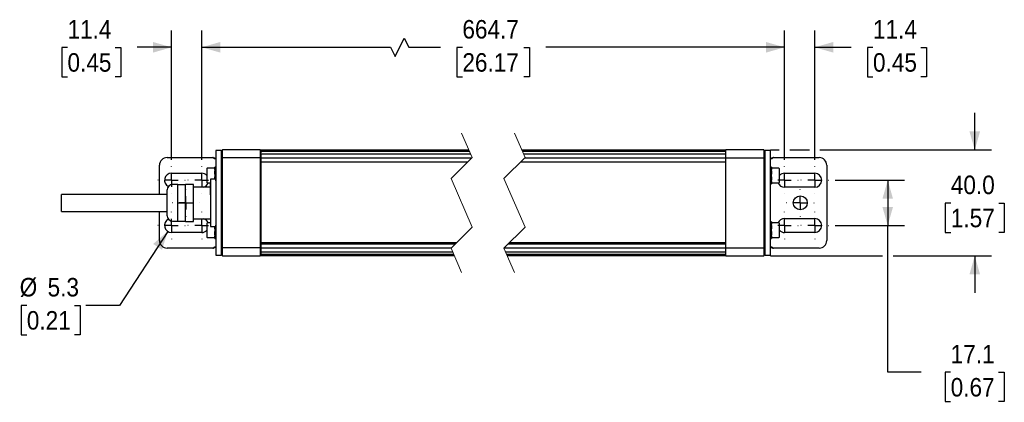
# Model space of a CAD drawing. Header units: millimetres. Extents: x 11 to 864, y 0 to 523.
# Tile 2 of 4: x 35 to 407, y 344 to 488. Entities that reach past the tile are written whole.
import ezdxf

# ---------------------------------------------------------------- set-up
doc = ezdxf.new("R2010")
doc.units = ezdxf.units.MM
doc.header["$LTSCALE"] = 2
for name, pattern in [('SLD-Center', [19.05, 15.24, -1.27, 1.27, -1.27]), ('SLD-Dashed', [5.08, 2.54, 2.54]), ('SLD-Solid', [0])]:
    doc.linetypes.add(name, pattern=pattern)
doc.layers.add('CENTER', color=40, linetype='SLD-Center')
doc.layers.add('DIMENSIONS', color=140, linetype='SLD-Solid', lineweight=25)
doc.styles.add('SLDTEXTSTYLE0', font='GOTHIC.TTF', dxfattribs={"width": 0.913})
doc.dimstyles.new('SLDDIMSTYLE1', dxfattribs={"dimtxt": 7, "dimasz": 7, "dimexe": 0, "dimexo": 0.0625, "dimgap": 1.75, "dimtad": 0, "dimtih": 1, "dimtoh": 1, "dimdec": 1, "dimrnd": 1e-09, "dimzin": 12, "dimdsep": 46, "dimtxsty": 'SLDTEXTSTYLE0', "dimsah": 1, "dimcen": 0.09, "dimadec": 0, "dimazin": 3, "dimtfac": 1, "dimtdec": 1, "dimtofl": 0, "dimtmove": 0, "dimatfit": 3, "dimfxl": 0, "dimfrac": 2, "dimtolj": 1, "dimtzin": 12, "dimarcsym": 0})
doc.dimstyles.new('SLDDIMSTYLE2', dxfattribs={"dimtxt": 7, "dimasz": 7, "dimexe": 0, "dimexo": 0.0625, "dimgap": 1.75, "dimtad": 0, "dimtih": 1, "dimtoh": 1, "dimdec": 1, "dimrnd": 1e-09, "dimzin": 12, "dimdsep": 46, "dimtxsty": 'SLDTEXTSTYLE0', "dimsah": 1, "dimcen": 0.09, "dimadec": 0, "dimazin": 3, "dimtfac": 1, "dimtdec": 1, "dimtmove": 0, "dimatfit": 0, "dimfxl": 0, "dimfrac": 2, "dimtolj": 1, "dimtzin": 12, "dimarcsym": 0})
doc.dimstyles.new('SLDDIMSTYLE4', dxfattribs={"dimtxt": 7, "dimasz": 7, "dimexe": 0, "dimexo": 0.0625, "dimgap": 1.75, "dimtad": 0, "dimtih": 1, "dimtoh": 1, "dimdec": 1, "dimrnd": 1e-09, "dimzin": 4, "dimdsep": 46, "dimtxsty": 'SLDTEXTSTYLE0', "dimsah": 1, "dimcen": 0.09, "dimadec": 0, "dimazin": 1, "dimtfac": 1, "dimtdec": 1, "dimtmove": 0, "dimatfit": 0, "dimfxl": 0, "dimfrac": 2, "dimtolj": 1, "dimtzin": 12, "dimarcsym": 0})
doc.dimstyles.new('SLDDIMSTYLE5', dxfattribs={"dimtxt": 7, "dimasz": 7, "dimexe": 0, "dimexo": 0.0625, "dimgap": 1.75, "dimtad": 0, "dimtih": 1, "dimtoh": 1, "dimdec": 1, "dimrnd": 1e-09, "dimzin": 12, "dimdsep": 46, "dimtxsty": 'SLDTEXTSTYLE0', "dimsah": 1, "dimcen": 0, "dimadec": 0, "dimazin": 3, "dimtfac": 1, "dimtdec": 1, "dimtofl": 0, "dimtmove": 0, "dimatfit": 3, "dimfxl": 0, "dimfrac": 2, "dimtolj": 1, "dimtzin": 12, "dimarcsym": 0})

# ---------------------------------------------------------------- blocks, each defined once
blk = doc.blocks.new('_D_10')
at = {"layer": 'DIMENSIONS'}
for p, q in [((103.61, 435.26), (103.61, 484.16)), ((176.78, 474.31), (180.28, 481.31)), ((180.28, 481.31), (182.03, 477.81)), ((324.14, 435.26), (324.14, 484.16)), ((103.61, 477.81), (175.03, 477.81)), ((175.03, 477.81), (176.78, 474.31)), ((182.03, 477.81), (193.96, 477.81)), ((202.24, 477.76), (200.1, 477.76)), ((200.1, 477.76), (200.1, 466.65)), ((225.51, 477.76), (227.64, 477.76)), ((227.64, 477.76), (227.64, 466.65)), ((324.14, 477.81), (233.78, 477.81)), ((200.1, 466.65), (202.24, 466.65)), ((227.64, 466.65), (225.51, 466.65))]:
    blk.add_line(p, q, dxfattribs=at)
for points in [[(103.61, 477.81), (110.61, 475.81), (110.61, 479.81)], [(324.14, 477.81), (317.14, 479.81), (317.14, 475.81)]]:
    blk.add_solid(points, dxfattribs=at)
at = {"layer": 'DIMENSIONS', "char_height": 7, "attachment_point": 1, "style": 'SLDTEXTSTYLE0'}
for s, insert in [('664.7', (202.24, 488.12)), ('26.17', (202.24, 475.59))]:
    blk.add_mtext(s, dxfattribs=dict(at, insert=insert))
blk = doc.blocks.new('_D_11')
at = {"layer": 'DIMENSIONS'}
for p, q in [((324.14, 435.26), (324.14, 484.16)), ((335.54, 435.26), (335.54, 484.16)), ((324.14, 477.81), (310.14, 477.81)), ((335.54, 477.81), (349.32, 477.81)), ((357.59, 477.76), (355.46, 477.76)), ((355.46, 477.76), (355.46, 466.65)), ((375.69, 477.76), (377.83, 477.76)), ((377.83, 477.76), (377.83, 466.65)), ((355.46, 466.65), (357.59, 466.65)), ((377.83, 466.65), (375.69, 466.65))]:
    blk.add_line(p, q, dxfattribs=at)
for points in [[(324.14, 477.81), (317.14, 479.81), (317.14, 475.81)], [(335.54, 477.81), (342.54, 475.81), (342.54, 479.81)]]:
    blk.add_solid(points, dxfattribs=at)
at = {"layer": 'DIMENSIONS', "char_height": 7, "attachment_point": 1, "style": 'SLDTEXTSTYLE0'}
for s, insert in [('11.4', (357.59, 488.12)), ('0.45', (357.59, 475.59))]:
    blk.add_mtext(s, dxfattribs=dict(at, insert=insert))
blk = doc.blocks.new('_D_12')
at = {"layer": 'DIMENSIONS'}
for p, q in [((396.1, 438.98), (396.1, 452.98)), ((318.8, 438.98), (322.14, 438.98)), ((326.14, 438.98), (333.54, 438.98)), ((337.54, 438.98), (402.45, 438.98)), ((387.04, 418.93), (384.91, 418.93)), ((384.91, 418.93), (384.91, 407.81)), ((405.15, 418.93), (407.28, 418.93)), ((407.28, 418.93), (407.28, 407.81)), ((384.91, 407.81), (387.04, 407.81)), ((407.28, 407.81), (405.15, 407.81)), ((318.8, 398.98), (361.17, 398.98)), ((365.17, 398.98), (402.45, 398.98)), ((396.1, 398.98), (396.1, 384.98))]:
    blk.add_line(p, q, dxfattribs=at)
for points in [[(396.1, 438.98), (398.1, 445.98), (394.1, 445.98)], [(396.1, 398.98), (394.1, 391.98), (398.1, 391.98)]]:
    blk.add_solid(points, dxfattribs=at)
at = {"layer": 'DIMENSIONS', "char_height": 7, "attachment_point": 1, "style": 'SLDTEXTSTYLE0'}
for s, insert in [('40.0', (387.04, 429.29)), ('1.57', (387.04, 416.76))]:
    blk.add_mtext(s, dxfattribs=dict(at, insert=insert))
blk = doc.blocks.new('_D_13')
at = {"layer": 'DIMENSIONS'}
for p, q in [((343.27, 427.53), (369.52, 427.53)), ((363.17, 427.53), (363.17, 410.43)), ((343.27, 410.43), (369.52, 410.43)), ((363.17, 354.98), (363.17, 410.43)), ((375.87, 354.98), (363.17, 354.98)), ((386.98, 354.93), (384.85, 354.93)), ((384.85, 354.93), (384.85, 343.81)), ((405.08, 354.93), (407.22, 354.93)), ((407.22, 354.93), (407.22, 343.81)), ((384.85, 343.81), (386.98, 343.81)), ((407.22, 343.81), (405.08, 343.81))]:
    blk.add_line(p, q, dxfattribs=at)
for points in [[(363.17, 427.53), (361.17, 420.53), (365.17, 420.53)], [(363.17, 410.43), (365.17, 417.43), (361.17, 417.43)]]:
    blk.add_solid(points, dxfattribs=at)
at = {"layer": 'DIMENSIONS', "char_height": 7, "attachment_point": 1, "style": 'SLDTEXTSTYLE0'}
for s, insert in [('17.1', (386.98, 365.29)), ('0.67', (386.98, 352.76))]:
    blk.add_mtext(s, dxfattribs=dict(at, insert=insert))
blk = doc.blocks.new('_D_14')
at = {"layer": 'DIMENSIONS'}
for p, q in [((92.21, 435.26), (92.21, 484.16)), ((103.61, 435.26), (103.61, 484.16)), ((52.84, 477.76), (50.7, 477.76)), ((50.7, 477.76), (50.7, 466.65)), ((70.94, 477.76), (73.07, 477.76)), ((73.07, 477.76), (73.07, 466.65)), ((92.21, 477.81), (79.21, 477.81)), ((103.61, 477.81), (117.61, 477.81)), ((50.7, 466.65), (52.84, 466.65)), ((73.07, 466.65), (70.94, 466.65))]:
    blk.add_line(p, q, dxfattribs=at)
for points in [[(92.21, 477.81), (85.21, 479.81), (85.21, 475.81)], [(103.61, 477.81), (110.61, 475.81), (110.61, 479.81)]]:
    blk.add_solid(points, dxfattribs=at)
at = {"layer": 'DIMENSIONS', "char_height": 7, "attachment_point": 1, "style": 'SLDTEXTSTYLE0'}
for s, insert in [('11.4', (52.84, 488.12)), ('0.45', (52.84, 475.59))]:
    blk.add_mtext(s, dxfattribs=dict(at, insert=insert))
blk = doc.blocks.new('_D_15')
at = {"layer": 'DIMENSIONS'}
for p, q in [((90.76, 408.21), (72.52, 380.23)), ((37.45, 380.23), (35.31, 380.23)), ((35.31, 380.23), (35.31, 369.12)), ((55.55, 380.23), (57.68, 380.23)), ((57.68, 380.23), (57.68, 369.12)), ((72.52, 380.23), (59.82, 380.23)), ((35.31, 369.12), (37.45, 369.12)), ((57.68, 369.12), (55.55, 369.12))]:
    blk.add_line(p, q, dxfattribs=at)
blk.add_solid([(90.76, 408.21), (85.26, 403.44), (88.61, 401.26)], dxfattribs=at)
at = {"layer": 'DIMENSIONS', "char_height": 7, "attachment_point": 1, "style": 'SLDTEXTSTYLE0'}
for s, insert in [('%%c', (34.75, 390.6)), ('5.3', (45.31, 390.6)), ('0.21', (37.45, 378.06))]:
    blk.add_mtext(s, dxfattribs=dict(at, insert=insert))
blk = doc.blocks.new('SW_CENTERMARKSYMBOL_1')
at = {"layer": 'CENTER', "color": 0}
for p, q in [((0, 5.08), (0, 5.19)), ((-5.08, 0), (-5.19, 0)), ((0, 0), (-2.54, 0)), ((0, 0), (0, 2.54)), ((0, 0), (0, -2.54)), ((0, 0), (2.54, 0)), ((5.08, 0), (5.19, 0)), ((0, -5.08), (0, -5.19))]:
    blk.add_line(p, q, dxfattribs=at)
blk = doc.blocks.new('SW_CENTERMARKSYMBOL_2')
at = {"layer": 'CENTER', "color": 0}
for p, q in [((0, 5.08), (0, 5.19)), ((-5.08, 0), (-5.19, 0)), ((0, 0), (-2.54, 0)), ((0, 0), (0, 2.54)), ((0, 0), (0, -2.54)), ((0, 0), (2.54, 0)), ((5.08, 0), (5.19, 0)), ((0, -5.08), (0, -5.19))]:
    blk.add_line(p, q, dxfattribs=at)
blk = doc.blocks.new('SW_CENTERMARKSYMBOL_3')
at = {"layer": 'CENTER', "color": 0}
for p, q in [((0, 5.08), (0, 5.19)), ((-5.08, 0), (-5.19, 0)), ((0, 0), (-2.54, 0)), ((0, 0), (0, 2.54)), ((0, 0), (0, -2.54)), ((0, 0), (2.54, 0)), ((5.08, 0), (5.19, 0)), ((0, -5.08), (0, -5.19))]:
    blk.add_line(p, q, dxfattribs=at)
blk = doc.blocks.new('SW_CENTERMARKSYMBOL_4')
at = {"layer": 'CENTER', "color": 0}
for p, q in [((0, 5.08), (0, 5.19)), ((-5.08, 0), (-5.19, 0)), ((0, 0), (-2.54, 0)), ((0, 0), (0, 2.54)), ((0, 0), (0, -2.54)), ((0, 0), (2.54, 0)), ((5.08, 0), (5.19, 0)), ((0, -5.08), (0, -5.19))]:
    blk.add_line(p, q, dxfattribs=at)
blk = doc.blocks.new('SW_CENTERMARKSYMBOL_5')
at = {"layer": 'CENTER', "color": 0}
for p, q in [((0, 5.08), (0, 5.19)), ((-5.08, 0), (-5.19, 0)), ((0, 0), (-2.54, 0)), ((0, 0), (0, 2.54)), ((0, 0), (0, -2.54)), ((0, 0), (2.54, 0)), ((5.08, 0), (5.19, 0)), ((0, -5.08), (0, -5.19))]:
    blk.add_line(p, q, dxfattribs=at)
blk = doc.blocks.new('SW_CENTERMARKSYMBOL_6')
at = {"layer": 'CENTER', "color": 0}
for p, q in [((0, 5.08), (0, 5.19)), ((-5.08, 0), (-5.19, 0)), ((0, 0), (-2.54, 0)), ((0, 0), (0, 2.54)), ((0, 0), (0, -2.54)), ((0, 0), (2.54, 0)), ((5.08, 0), (5.19, 0)), ((0, -5.08), (0, -5.19))]:
    blk.add_line(p, q, dxfattribs=at)
blk = doc.blocks.new('SW_CENTERMARKSYMBOL_7')
at = {"layer": 'CENTER', "color": 0}
for p, q in [((0, 5.08), (0, 5.19)), ((-5.08, 0), (-5.19, 0)), ((0, 0), (-2.54, 0)), ((0, 0), (0, 2.54)), ((0, 0), (0, -2.54)), ((0, 0), (2.54, 0)), ((5.08, 0), (5.19, 0)), ((0, -5.08), (0, -5.19))]:
    blk.add_line(p, q, dxfattribs=at)
blk = doc.blocks.new('SW_CENTERMARKSYMBOL_8')
at = {"layer": 'CENTER', "color": 0}
for p, q in [((0, 5.08), (0, 5.19)), ((-5.08, 0), (-5.19, 0)), ((0, 0), (-2.54, 0)), ((0, 0), (0, 2.54)), ((0, 0), (0, -2.54)), ((0, 0), (2.54, 0)), ((5.08, 0), (5.19, 0)), ((0, -5.08), (0, -5.19))]:
    blk.add_line(p, q, dxfattribs=at)
blk = doc.blocks.new('SW_CENTERMARKSYMBOL_9')
at = {"layer": 'CENTER', "color": 0}
for p, q in [((0, 5.08), (0, 5.19)), ((-5.08, 0), (-5.19, 0)), ((0, 0), (-2.54, 0)), ((0, 0), (0, 2.54)), ((0, 0), (0, -2.54)), ((0, 0), (2.54, 0)), ((5.08, 0), (5.19, 0)), ((0, -5.08), (0, -5.19))]:
    blk.add_line(p, q, dxfattribs=at)
blk = doc.blocks.new('SW_CENTERMARKSYMBOL_10')
at = {"layer": 'CENTER', "color": 0}
for p, q in [((0, 5.08), (0, 5.19)), ((-5.08, 0), (-5.19, 0)), ((0, 0), (-2.54, 0)), ((0, 0), (0, 2.54)), ((0, 0), (0, -2.54)), ((0, 0), (2.54, 0)), ((5.08, 0), (5.19, 0)), ((0, -5.08), (0, -5.19))]:
    blk.add_line(p, q, dxfattribs=at)

msp = doc.modelspace()

# ---------------------------------------------------------------- linework, layer by layer
at = {"color": 7, "linetype": 'SLD-Dashed', "lineweight": 18}
for p, q in [((201.95, 445.29), (205.95, 436.14)), ((221.95, 445.29), (225.95, 436.14)), ((205.95, 436.14), (197.95, 428.14)), ((225.95, 436.14), (217.95, 428.14)), ((197.95, 428.14), (205.95, 409.83)), ((217.95, 428.14), (225.95, 409.83)), ((205.95, 409.83), (197.95, 401.83)), ((225.95, 409.83), (217.95, 401.83)), ((197.95, 401.83), (201.95, 392.67)), ((217.95, 401.83), (221.95, 392.67))]:
    msp.add_line(p, q, dxfattribs=at)
for p, q in [((90.5, 436.08), (107.83, 436.08)), ((108.62, 435.91), (108.98, 435.8)), ((110.98, 438.78), (108.98, 438.78)), ((108.98, 438.78), (108.98, 438.5)), ((108.98, 438.5), (108.98, 433.11)), ((111.48, 438.98), (110.98, 438.48)), ((110.98, 438.78), (110.98, 438.5)), ((110.98, 438.5), (110.98, 438.48)), ((110.98, 438.48), (110.98, 437.26)), ((110.98, 437.26), (110.98, 437.18)), ((110.98, 437.18), (110.98, 435.62)), ((111.48, 435.98), (110.98, 435.48)), ((125.78, 438.98), (111.48, 438.98)), ((111.48, 437.72), (111.48, 438.98)), ((111.48, 437.66), (111.48, 437.72)), ((111.48, 436.1), (111.48, 437.66)), ((111.48, 435.98), (111.48, 436.1)), ((111.48, 435.28), (111.48, 435.98)), ((125.78, 435.98), (111.48, 435.98)), ((125.98, 438.78), (125.78, 438.98)), ((125.78, 438.98), (125.78, 437.72)), ((125.78, 437.72), (125.78, 437.66)), ((125.78, 437.66), (125.78, 436.1)), ((125.78, 436.1), (125.78, 435.98)), ((125.78, 435.98), (125.78, 435.28)), ((125.98, 435.78), (125.78, 435.98)), ((204.72, 438.94), (125.98, 438.94)), ((125.98, 438.94), (125.98, 438.85)), ((125.98, 438.94), (125.98, 438.94)), ((125.98, 438.85), (125.98, 438.63)), ((125.98, 438.41), (125.98, 438.61)), ((204.96, 438.41), (125.98, 438.41)), ((125.98, 438.41), (125.98, 438.4)), ((125.98, 438.4), (125.98, 438.16)), ((125.98, 438.16), (125.98, 437.93)), ((125.98, 437.54), (125.98, 437.98)), ((125.98, 437.93), (125.98, 437.9)), ((125.98, 437.46), (125.98, 437.54)), ((205.37, 437.46), (125.98, 437.46)), ((125.98, 437.46), (125.98, 437.45)), ((125.98, 437.46), (125.98, 437.46)), ((125.98, 437.45), (125.98, 435.99)), ((125.98, 435.99), (125.98, 435.98)), ((125.98, 435.98), (205.79, 435.98)), ((125.98, 435.98), (125.98, 435.28)), ((301.76, 438.94), (224.72, 438.94)), ((301.76, 438.41), (224.96, 438.41)), ((301.76, 437.46), (225.37, 437.46)), ((225.79, 435.98), (301.76, 435.98)), ((301.96, 438.98), (301.76, 438.78)), ((301.76, 438.94), (301.76, 438.85)), ((301.76, 438.94), (301.76, 438.94)), ((301.76, 438.85), (301.76, 438.63)), ((301.76, 438.61), (301.76, 438.41)), ((301.76, 438.41), (301.76, 438.4)), ((301.76, 438.4), (301.76, 438.16)), ((301.76, 438.16), (301.76, 437.93)), ((301.76, 437.9), (301.76, 437.93)), ((301.76, 437.9), (301.76, 437.54)), ((301.76, 437.54), (301.76, 437.46)), ((301.76, 437.46), (301.76, 437.45)), ((301.76, 437.46), (301.76, 437.46)), ((301.76, 437.45), (301.76, 435.99)), ((301.76, 435.98), (301.76, 435.99)), ((301.76, 435.98), (301.76, 435.28)), ((301.76, 435.78), (301.96, 435.98)), ((316.26, 438.98), (301.96, 438.98)), ((301.96, 437.72), (301.96, 438.98)), ((301.96, 437.66), (301.96, 437.72)), ((301.96, 436.1), (301.96, 437.66)), ((301.96, 435.98), (301.96, 436.1)), ((301.96, 435.98), (316.26, 435.98)), ((301.96, 435.28), (301.96, 435.98)), ((316.76, 438.48), (316.26, 438.98)), ((316.26, 438.98), (316.26, 437.72)), ((316.26, 437.72), (316.26, 437.66)), ((316.26, 437.66), (316.26, 436.1)), ((316.26, 436.1), (316.26, 435.98)), ((316.26, 435.98), (316.26, 435.28)), ((316.26, 435.98), (316.76, 435.48)), ((318.76, 438.78), (316.76, 438.78)), ((316.76, 438.5), (316.76, 438.78)), ((316.76, 438.48), (316.76, 438.5)), ((316.76, 437.26), (316.76, 438.48)), ((316.76, 437.18), (316.76, 437.26)), ((316.76, 435.62), (316.76, 437.18)), ((318.76, 438.5), (318.76, 438.78)), ((318.76, 433.11), (318.76, 438.5)), ((318.82, 435.81), (319.12, 435.91)), ((319.92, 436.08), (337.25, 436.08)), ((87.65, 422.18), (87.65, 433.23)), ((108.98, 432.51), (108.53, 432.51)), ((108.53, 432.02), (108.53, 432.51)), ((108.98, 433.11), (108.98, 430.39)), ((110.98, 435.62), (110.98, 435.48)), ((110.98, 435.48), (110.98, 435.28)), ((110.98, 435.28), (110.98, 402.68)), ((111.48, 402.68), (111.48, 435.28)), ((125.78, 435.28), (125.78, 402.68)), ((125.98, 435.28), (125.98, 434.73)), ((125.98, 434.73), (125.98, 434.49)), ((125.98, 434.48), (125.98, 434.49)), ((125.98, 434.48), (125.98, 403.98)), ((125.98, 434.48), (204.3, 434.48)), ((224.3, 434.48), (301.76, 434.48)), ((301.76, 435.28), (301.76, 434.73)), ((301.76, 434.73), (301.76, 434.49)), ((301.76, 434.49), (301.76, 434.48)), ((301.76, 434.48), (301.76, 403.98)), ((301.96, 402.68), (301.96, 435.28)), ((316.26, 435.28), (316.26, 402.68)), ((316.76, 435.48), (316.76, 435.62)), ((316.76, 435.28), (316.76, 435.48)), ((316.76, 402.68), (316.76, 435.28)), ((318.76, 430.39), (318.76, 433.11)), ((319.21, 432.51), (318.76, 432.51)), ((319.21, 432.51), (319.21, 432.02)), ((340.1, 433.23), (340.1, 404.73)), ((92.21, 430.18), (103.61, 430.18)), ((105.53, 431.77), (105.53, 426.87)), ((108.53, 432.07), (105.83, 432.07)), ((108.53, 432.02), (108.98, 432.02)), ((108.53, 431.61), (108.53, 432.02)), ((108.53, 431.61), (108.53, 431.13)), ((108.98, 431.13), (108.53, 431.13)), ((108.53, 429.96), (108.53, 431.13)), ((108.53, 429.96), (108.98, 429.96)), ((108.53, 429.86), (108.53, 429.96)), ((108.53, 429.81), (108.53, 428.83)), ((108.53, 428.69), (108.53, 428.79)), ((108.98, 428.69), (108.53, 428.69)), ((108.53, 427.9), (108.53, 428.69)), ((108.98, 430.39), (108.98, 407.57)), ((318.76, 432.02), (319.21, 432.02)), ((319.21, 431.13), (318.76, 431.13)), ((318.76, 407.57), (318.76, 430.39)), ((318.76, 429.96), (319.21, 429.96)), ((319.21, 428.69), (318.76, 428.69)), ((321.91, 432.07), (319.21, 432.07)), ((319.21, 432.02), (319.21, 431.61)), ((319.21, 431.13), (319.21, 431.61)), ((319.21, 431.13), (319.21, 429.96)), ((319.21, 429.96), (319.21, 429.86)), ((319.21, 428.83), (319.21, 429.81)), ((319.21, 428.79), (319.21, 428.69)), ((319.21, 428.69), (319.21, 427.52)), ((322.21, 426.87), (322.21, 431.77)), ((324.14, 430.18), (335.54, 430.18)), ((94.58, 425.91), (92.58, 425.91)), ((94.58, 422.44), (94.58, 425.91)), ((94.58, 425.91), (97.48, 425.91)), ((100.48, 425.98), (97.48, 425.98)), ((97.48, 425.91), (97.48, 425.98)), ((97.48, 423.31), (97.48, 425.91)), ((100.48, 411.98), (100.48, 425.98)), ((106.98, 424.98), (100.48, 424.98)), ((105.83, 426.57), (106.98, 426.57)), ((106.98, 427.89), (106.98, 427.53)), ((106.98, 427.53), (106.98, 426.29)), ((106.98, 426.29), (106.98, 422.03)), ((108.97, 427.9), (106.99, 427.9)), ((106.99, 422.03), (106.99, 426.3)), ((108.97, 426.3), (108.97, 422.03)), ((318.76, 427.52), (319.21, 427.52)), ((319.21, 426.62), (318.76, 426.62)), ((318.76, 426.13), (319.21, 426.13)), ((319.21, 427.04), (319.21, 427.52)), ((319.21, 427.04), (319.21, 426.62)), ((319.21, 426.62), (319.21, 426.13)), ((319.21, 426.57), (321.91, 426.57)), ((335.54, 424.88), (324.14, 424.88)), ((90.58, 422.18), (50.58, 422.18)), ((50.58, 415.78), (50.58, 422.18)), ((90.58, 414.05), (90.58, 423.91)), ((94.58, 418.98), (94.58, 422.44)), ((97.48, 421.58), (97.48, 423.31)), ((97.48, 418.98), (97.48, 421.58)), ((106.98, 422.03), (106.98, 418.61)), ((94.58, 418.98), (97.48, 418.98)), ((94.58, 415.52), (94.58, 418.98)), ((97.48, 416.38), (97.48, 418.98)), ((106.98, 418.61), (106.98, 413.48)), ((50.58, 415.78), (90.58, 415.78)), ((87.65, 404.73), (87.65, 415.78)), ((94.58, 412.05), (94.58, 415.52)), ((97.48, 414.65), (97.48, 416.38)), ((97.48, 412.05), (97.48, 414.65)), ((92.58, 412.05), (94.58, 412.05)), ((94.58, 412.05), (97.48, 412.05)), ((97.48, 411.98), (97.48, 412.05)), ((97.48, 411.98), (100.48, 411.98)), ((100.48, 412.98), (106.98, 412.98)), ((105.53, 411.09), (105.53, 406.19)), ((106.98, 411.39), (105.83, 411.39)), ((106.98, 413.48), (106.98, 411.3)), ((106.98, 411.3), (106.98, 410.07)), ((106.99, 410.06), (108.97, 410.06)), ((108.53, 409.27), (108.53, 410.04)), ((319.21, 411.83), (318.76, 411.83)), ((318.76, 411.34), (319.21, 411.34)), ((319.21, 410.44), (318.76, 410.44)), ((319.21, 411.83), (319.21, 411.34)), ((321.91, 411.39), (319.21, 411.39)), ((319.21, 411.34), (319.21, 410.93)), ((319.21, 410.44), (319.21, 410.93)), ((319.21, 410.44), (319.21, 409.27)), ((322.21, 406.19), (322.21, 411.09)), ((324.14, 413.08), (335.54, 413.08)), ((103.61, 407.78), (92.21, 407.78)), ((108.53, 409.27), (108.98, 409.27)), ((108.53, 409.18), (108.53, 409.27)), ((108.53, 409.13), (108.53, 408.15)), ((108.53, 408), (108.53, 408.1)), ((108.98, 408), (108.53, 408)), ((108.53, 406.83), (108.53, 408)), ((108.53, 406.83), (108.98, 406.83)), ((108.53, 406.83), (108.53, 406.35)), ((108.53, 405.94), (108.53, 406.35)), ((108.98, 407.57), (108.98, 404.86)), ((318.76, 409.27), (319.21, 409.27)), ((319.21, 408), (318.76, 408)), ((318.76, 404.86), (318.76, 407.57)), ((318.76, 406.83), (319.21, 406.83)), ((319.21, 409.27), (319.21, 409.18)), ((319.21, 408.15), (319.21, 409.13)), ((319.21, 408.1), (319.21, 408)), ((319.21, 408), (319.21, 406.83)), ((319.21, 406.35), (319.21, 406.83)), ((319.21, 406.35), (319.21, 405.94)), ((335.54, 407.78), (324.14, 407.78)), ((105.83, 405.89), (108.53, 405.89)), ((108.98, 405.94), (108.53, 405.94)), ((108.53, 405.45), (108.53, 405.94)), ((108.53, 405.45), (108.98, 405.45)), ((108.98, 404.86), (108.98, 399.46)), ((110.98, 402.68), (110.98, 402.48)), ((111.48, 401.98), (110.98, 402.48)), ((110.98, 402.48), (110.98, 402.34)), ((110.98, 402.34), (110.98, 400.78)), ((111.48, 401.98), (111.48, 402.68)), ((125.78, 402.68), (125.78, 401.98)), ((125.98, 403.98), (200.11, 403.98)), ((125.98, 403.48), (125.98, 403.98)), ((125.98, 403.48), (199.61, 403.48)), ((125.98, 403.48), (125.98, 403.23)), ((125.98, 403.23), (125.98, 402.68)), ((125.98, 402.68), (125.98, 401.98)), ((219.61, 403.48), (301.76, 403.48)), ((220.11, 403.98), (301.76, 403.98)), ((301.76, 403.98), (301.76, 403.48)), ((301.76, 403.48), (301.76, 403.23)), ((301.76, 403.23), (301.76, 402.68)), ((301.76, 402.68), (301.76, 401.98)), ((301.96, 401.98), (301.96, 402.68)), ((316.26, 402.68), (316.26, 401.98)), ((316.26, 401.98), (316.76, 402.48)), ((316.76, 402.48), (316.76, 402.68)), ((316.76, 402.34), (316.76, 402.48)), ((316.76, 400.78), (316.76, 402.34)), ((319.21, 405.94), (318.76, 405.94)), ((318.76, 405.45), (319.21, 405.45)), ((318.76, 399.46), (318.76, 404.86)), ((319.21, 405.94), (319.21, 405.45)), ((319.21, 405.89), (321.91, 405.89)), ((107.83, 401.88), (90.5, 401.88)), ((108.98, 402.17), (108.62, 402.05)), ((108.98, 399.46), (108.98, 399.18)), ((108.98, 399.18), (110.98, 399.18)), ((110.98, 400.78), (110.98, 400.71)), ((110.98, 400.71), (110.98, 399.48)), ((110.98, 399.48), (111.48, 398.98)), ((110.98, 399.48), (110.98, 399.46)), ((110.98, 399.46), (110.98, 399.18)), ((125.78, 401.98), (111.48, 401.98)), ((111.48, 401.86), (111.48, 401.98)), ((111.48, 400.3), (111.48, 401.86)), ((111.48, 400.24), (111.48, 400.3)), ((111.48, 398.98), (111.48, 400.24)), ((111.48, 398.98), (125.78, 398.98)), ((125.98, 402.18), (125.78, 401.98)), ((125.78, 401.98), (125.78, 401.86)), ((125.78, 401.86), (125.78, 400.3)), ((125.78, 400.3), (125.78, 400.24)), ((125.78, 400.24), (125.78, 398.98)), ((125.78, 398.98), (125.98, 399.18)), ((125.98, 401.98), (198.11, 401.98)), ((125.98, 401.98), (125.98, 401.97)), ((125.98, 401.97), (125.98, 400.51)), ((125.98, 400.51), (125.98, 400.5)), ((125.98, 400.5), (198.53, 400.5)), ((125.98, 400.5), (125.98, 400.5)), ((125.98, 400.42), (125.98, 400.5)), ((125.98, 400.06), (125.98, 400.42)), ((125.98, 400.06), (125.98, 400.03)), ((125.98, 400.03), (125.98, 399.8)), ((125.98, 399.8), (125.98, 399.56)), ((125.98, 399.56), (125.98, 399.55)), ((125.98, 399.55), (198.94, 399.55)), ((125.98, 399.34), (125.98, 399.55)), ((125.98, 399.34), (125.98, 399.11)), ((125.98, 399.11), (125.98, 399.02)), ((125.98, 399.02), (199.18, 399.02)), ((125.98, 399.02), (125.98, 399.02)), ((218.11, 401.98), (301.76, 401.98)), ((218.53, 400.5), (301.76, 400.5)), ((218.94, 399.55), (301.76, 399.55)), ((219.18, 399.02), (301.76, 399.02)), ((301.76, 402.18), (301.96, 401.98)), ((301.76, 401.97), (301.76, 401.98)), ((301.76, 401.97), (301.76, 400.51)), ((301.76, 400.51), (301.76, 400.5)), ((301.76, 400.5), (301.76, 400.5)), ((301.76, 400.5), (301.76, 400.42)), ((301.76, 400.42), (301.76, 400.06)), ((301.76, 400.03), (301.76, 400.06)), ((301.76, 400.03), (301.76, 399.8)), ((301.76, 399.8), (301.76, 399.56)), ((301.76, 399.56), (301.76, 399.55)), ((301.76, 399.55), (301.76, 399.36)), ((301.76, 399.34), (301.76, 399.11)), ((301.76, 399.18), (301.96, 398.98)), ((301.76, 399.11), (301.76, 399.02)), ((301.76, 399.02), (301.76, 399.02)), ((301.96, 401.98), (316.26, 401.98)), ((301.96, 401.86), (301.96, 401.98)), ((301.96, 400.3), (301.96, 401.86)), ((301.96, 400.24), (301.96, 400.3)), ((301.96, 398.98), (301.96, 400.24)), ((301.96, 398.98), (316.26, 398.98)), ((316.26, 401.98), (316.26, 401.86)), ((316.26, 401.86), (316.26, 400.3)), ((316.26, 400.3), (316.26, 400.24)), ((316.26, 400.24), (316.26, 398.98)), ((316.26, 398.98), (316.76, 399.48)), ((316.76, 400.71), (316.76, 400.78)), ((316.76, 399.48), (316.76, 400.71)), ((316.76, 399.46), (316.76, 399.48)), ((316.76, 399.18), (316.76, 399.46)), ((316.76, 399.18), (318.76, 399.18)), ((318.76, 399.18), (318.76, 399.46)), ((319.12, 402.05), (318.82, 402.15)), ((337.25, 401.88), (319.92, 401.88))]:
    msp.add_line(p, q)
msp.add_circle((330.1, 418.98), 2.65)
for centre, radius, start, end in [((90.5, 433.23), 2.85, 90.0007, 179.9994), ((107.83, 435.08), 1, 81.075, 90.0002), ((319.92, 435.08), 1, 89.9998, 98.925), ((337.25, 433.23), 2.85, 359.9996, 90.0003), ((92.21, 427.53), 2.65, 90.0001, 243.3987), ((103.61, 427.53), 2.65, 43.4834, 90.0002), ((105.83, 431.77), 0.3, 89.9982, 180.0036), ((321.91, 431.77), 0.3, 359.9964, 90.0018), ((324.14, 427.53), 2.65, 90.0046, 136.5118), ((335.54, 427.53), 2.65, 270.0002, 89.9998), ((92.58, 423.91), 2, 90.0003, 179.9996), ((103.61, 427.53), 2.65, 285.7903, 338.7976), ((105.83, 426.87), 0.3, 179.9965, 270.0016), ((106.99, 427.89), 0.00999, 90.0125, 180.0836), ((108.97, 427.89), 0.00999, 359.9165, 90.1581), ((324.14, 427.53), 2.65, 201.2024, 269.9996), ((321.91, 426.87), 0.3, 269.9984, 0.0035), ((92.58, 414.05), 2, 180.0004, 269.9997), ((92.21, 410.43), 2.65, 116.6016, 269.9996), ((103.61, 410.43), 2.65, 21.2024, 74.2097), ((105.83, 411.09), 0.3, 89.9984, 180.0035), ((106.99, 410.07), 0.00999, 179.9164, 269.9875), ((108.97, 410.07), 0.00999, 269.8419, 0.0835), ((324.14, 410.43), 2.65, 90.0004, 158.7976), ((321.91, 411.09), 0.3, 359.9965, 90.0016), ((335.54, 410.43), 2.65, 270.0002, 89.9998), ((103.61, 410.43), 2.65, 270.0046, 316.5118), ((105.83, 406.19), 0.3, 179.9964, 270.0018), ((321.91, 406.19), 0.3, 269.9982, 0.0036), ((324.14, 410.43), 2.65, 223.4834, 270.0002), ((90.5, 404.73), 2.85, 180.0006, 269.9993), ((337.25, 404.73), 2.85, 269.9997, 0.0004), ((107.83, 402.88), 1, 269.9998, 278.925), ((319.92, 402.88), 1, 261.075, 270.0002)]:
    msp.add_arc(centre, radius, start, end)
for points, knots in [([(108.2, 435.91), (108.18, 435.93), (108.14, 435.97), (108.08, 436.02), (108.03, 436.05), (108, 436.06), (107.98, 436.07)], [0, 0, 0, 0, 0.315831, 0.593096, 0.834359, 1, 1, 1, 1]), ([(107.98, 436.07), (108.07, 436.06), (108.22, 436.04), (108.4, 435.99), (108.53, 435.95), (108.6, 435.92), (108.62, 435.91)], [0, 0, 0, 0, 0.413558, 0.666879, 0.866233, 1, 1, 1, 1]), ([(108.97, 435.98), (108.96, 435.89), (108.94, 435.76), (108.84, 435.62), (108.71, 435.57), (108.56, 435.6), (108.37, 435.71), (108.26, 435.83), (108.2, 435.91)], [0, 0, 0, 0, 0.2224405, 0.3394717, 0.4452029, 0.5705197, 0.7282594, 1, 1, 1, 1]), ([(108.98, 436.08), (108.98, 436.07), (108.98, 436.06), (108.97, 436.03), (108.97, 436), (108.97, 435.99), (108.97, 435.98)], [0, 0, 0, 0, 0.185573, 0.451534, 0.754847, 1, 1, 1, 1]), ([(318.78, 435.98), (318.78, 435.99), (318.77, 436.01), (318.77, 436.05), (318.77, 436.07), (318.76, 436.08), (318.76, 436.08)], [0, 0, 0, 0, 0.397293, 0.688638, 0.911921, 1, 1, 1, 1]), ([(319.55, 435.91), (319.48, 435.83), (319.37, 435.7), (319.18, 435.6), (319.03, 435.57), (318.91, 435.62), (318.81, 435.77), (318.79, 435.89), (318.78, 435.98)], [0, 0, 0, 0, 0.2779767, 0.4342, 0.5583688, 0.6632022, 0.7800126, 1, 1, 1, 1]), ([(319.12, 435.91), (319.17, 435.93), (319.27, 435.97), (319.42, 436.01), (319.59, 436.05), (319.7, 436.06), (319.76, 436.07)], [0, 0, 0, 0, 0.23486, 0.466224, 0.731142, 1, 1, 1, 1]), ([(319.76, 436.07), (319.74, 436.06), (319.69, 436.04), (319.63, 436), (319.58, 435.95), (319.56, 435.92), (319.55, 435.91)], [0, 0, 0, 0, 0.287538, 0.562199, 0.815457, 1, 1, 1, 1]), ([(108.2, 402.05), (108.27, 402.13), (108.37, 402.26), (108.56, 402.36), (108.71, 402.39), (108.84, 402.34), (108.94, 402.2), (108.96, 402.07), (108.97, 401.98)], [0, 0, 0, 0, 0.277974, 0.434196, 0.558364, 0.663196, 0.780021, 1, 1, 1, 1]), ([(318.78, 401.98), (318.79, 402.07), (318.81, 402.2), (318.91, 402.34), (319.04, 402.39), (319.19, 402.36), (319.37, 402.26), (319.48, 402.13), (319.55, 402.05)], [0, 0, 0, 0, 0.2224405, 0.3394717, 0.4452029, 0.5705197, 0.7282594, 1, 1, 1, 1]), ([(107.98, 401.89), (108.01, 401.9), (108.05, 401.92), (108.11, 401.96), (108.16, 402.01), (108.19, 402.04), (108.2, 402.05)], [0, 0, 0, 0, 0.287538, 0.562199, 0.815457, 1, 1, 1, 1]), ([(108.62, 402.05), (108.58, 402.03), (108.48, 401.99), (108.32, 401.95), (108.16, 401.91), (108.04, 401.9), (107.98, 401.89)], [0, 0, 0, 0, 0.23486, 0.466224, 0.731142, 1, 1, 1, 1]), ([(108.97, 401.98), (108.97, 401.97), (108.97, 401.95), (108.98, 401.92), (108.98, 401.89), (108.98, 401.88), (108.98, 401.88)], [0, 0, 0, 0, 0.397294, 0.688677, 0.911921, 1, 1, 1, 1]), ([(318.76, 401.88), (318.76, 401.89), (318.77, 401.9), (318.77, 401.93), (318.77, 401.96), (318.78, 401.98), (318.78, 401.98)], [0, 0, 0, 0, 0.185573, 0.451534, 0.754847, 1, 1, 1, 1]), ([(319.76, 401.89), (319.67, 401.9), (319.53, 401.92), (319.34, 401.97), (319.22, 402.01), (319.15, 402.04), (319.12, 402.05)], [0, 0, 0, 0, 0.413558, 0.666879, 0.866233, 1, 1, 1, 1]), ([(319.55, 402.05), (319.57, 402.03), (319.6, 401.99), (319.66, 401.94), (319.71, 401.91), (319.75, 401.9), (319.76, 401.89)], [0, 0, 0, 0, 0.315831, 0.593096, 0.834359, 1, 1, 1, 1])]:
    msp.add_open_spline(points, degree=3, knots=knots)

# ---------------------------------------------------------------- block references
at = {"layer": 'CENTER'}
for name, p in [('SW_CENTERMARKSYMBOL_5', (92.21, 427.53)), ('SW_CENTERMARKSYMBOL_6', (103.61, 427.53)), ('SW_CENTERMARKSYMBOL_8', (324.14, 427.53)), ('SW_CENTERMARKSYMBOL_7', (335.54, 427.53)), ('SW_CENTERMARKSYMBOL_1', (97.65, 418.98)), ('SW_CENTERMARKSYMBOL_2', (330.1, 418.98)), ('SW_CENTERMARKSYMBOL_4', (92.21, 410.43)), ('SW_CENTERMARKSYMBOL_3', (103.61, 410.43)), ('SW_CENTERMARKSYMBOL_9', (324.14, 410.43)), ('SW_CENTERMARKSYMBOL_10', (335.54, 410.43))]:
    msp.add_blockref(name, p, dxfattribs=at)

# ---------------------------------------------------------------- dimensions: what is measured, and where the dimension line sits
at = {"layer": 'DIMENSIONS'}
for base, p1, p2, picture, middle in [((103.61, 477.81), (92.21, 432.72), (103.61, 432.72), '_D_14', (61.89, 477.81)), ((335.54, 477.81), (324.14, 432.72), (335.54, 432.72), '_D_11', (366.64, 477.81))]:
    dim = msp.add_linear_dim(base=base, p1=p1, p2=p2, dimstyle='SLDDIMSTYLE2', dxfattribs=at)
    dim.commit()
    dim.dimension.update_dxf_attribs({"geometry": picture, "text_midpoint": middle, "dimtype": 160})
dim = msp.add_linear_dim(base=(324.14, 477.81), p1=(103.61, 432.72), p2=(324.14, 432.72), text='664.7', dimstyle='SLDDIMSTYLE1', dxfattribs=at)
dim.commit()
dim.dimension.update_dxf_attribs({"geometry": '_D_10', "text_midpoint": (213.87, 477.81), "dimtype": 160})
for base, p1, p2, dimstyle, picture, middle in [((396.1, 398.98), (316.26, 438.98), (316.26, 398.98), 'SLDDIMSTYLE4', '_D_12', (396.1, 418.98)), ((363.17, 410.43), (340.73, 427.53), (340.73, 410.43), 'SLDDIMSTYLE1', '_D_13', (363.17, 354.98))]:
    dim = msp.add_linear_dim(base=base, p1=p1, p2=p2, angle=90, dimstyle=dimstyle, dxfattribs=at)
    dim.commit()
    dim.dimension.update_dxf_attribs({"geometry": picture, "text_midpoint": middle, "dimtype": 160})
dim = msp.add_diameter_dim_2p(p1=(93.66, 412.65), p2=(90.76, 408.21), dimstyle='SLDDIMSTYLE5', dxfattribs=at)
dim.commit()
dim.dimension.update_dxf_attribs({"geometry": '_D_15', "text_midpoint": (46.5, 380.23), "dimtype": 163})

doc.saveas('drawing.dxf')
